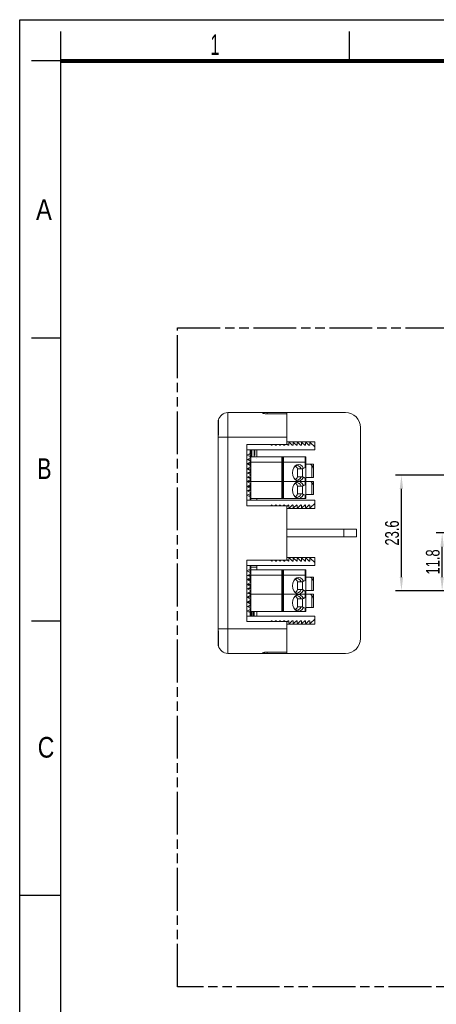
# Model space of a CAD drawing. Header units: millimetres. Extents: x 431 to 683, y -3 to 354.
# Tile 2 of 8: x 431 to 516, y 153 to 354. Entities that reach past the tile are written whole.
import ezdxf

# ---------------------------------------------------------------- set-up
doc = ezdxf.new("R2010")
doc.units = ezdxf.units.MM
doc.header["$LTSCALE"] = 19.36
doc.header["$PDMODE"] = 3
doc.header["$PDSIZE"] = 0.5
doc.linetypes.add('PHANTOM', pattern=[0.8, 0.45, -0.05, 0.1, -0.05, 0.1, -0.05])
doc.layers.get('0').update_dxf_attribs({"linetype": 'CONTINUOUS'})
doc.layers.get('DEFPOINTS').update_dxf_attribs({"linetype": 'CONTINUOUS'})
doc.layers.add('1', color=7, linetype='CONTINUOUS', lineweight=30)
doc.layers.add('DEFAULT_3', color=7, linetype='PHANTOM')
doc.layers.add('LDT21W-A_SOLDXF_CONTINUOUS_LINE', color=7, linetype='CONTINUOUS')
doc.styles.get("Standard").update_dxf_attribs({"font": 'txt', "width": 0.7})
doc.styles.add('TEXTSTYLE_2', font='txt', dxfattribs={"width": 0.75})
doc.dimstyles.get("Standard").update_dxf_attribs({"dimtxt": 3.5, "dimasz": 3.5, "dimexe": 1.5, "dimexo": 0, "dimtad": 1, "dimdec": 3, "dimdsep": 46, "dimtxsty": 'Standard', "dimblk": '_FILLED', "dimblk1": '_FILLED', "dimblk2": '_FILLED', "dimcen": 0.09, "dimclrt": 5, "dimadec": 3, "dimazin": 2, "dimtol": 1, "dimtp": 0.001, "dimtm": 0.001, "dimtfac": 1, "dimtdec": 3, "dimtofl": 0, "dimtmove": 0, "dimatfit": 3, "dimldrblk": '_FILLED', "dimfxl": 0, "dimtolj": 1, "dimarcsym": 0})

# ---------------------------------------------------------------- blocks, each defined once
blk = doc.blocks.new('_FILLED')
at = {"color": 0, "linetype": 'ByBlock'}
blk.add_solid([(0, 0), (-1, 0.125), (-1, -0.125)], dxfattribs=at)
blk = doc.blocks.new('*D26')
at = {"color": 0, "lineweight": -2}
for p, q in [((523.46, 249.33), (515.87, 249.33)), ((517.07, 240.35), (517.07, 246.53)), ((540.84, 237.55), (515.87, 237.55))]:
    blk.add_line(p, q, dxfattribs=at)
at = {"layer": 'DEFPOINTS', "color": 0}
for p in [(517.07, 249.33), (523.46, 249.33), (540.84, 237.55)]:
    blk.add_point(p, dxfattribs=at)
at = {"color": 0, "lineweight": -2, "xscale": 2.8, "yscale": 2.8, "zscale": 2.8}
for p, rotation in [((517.07, 249.33), 90), ((517.07, 237.55), 270)]:
    blk.add_blockref('_FILLED', p, dxfattribs=dict(at, rotation=rotation))
at = {"color": 0, "insert": (515.17, 243.44), "char_height": 2.8, "attachment_point": 5, "rotation": 90}
blk.add_mtext('\\A1;11.8', dxfattribs=at)
blk = doc.blocks.new('*D27')
at = {"color": 0, "lineweight": -2}
for p, q in [((540.84, 261.1), (507.57, 261.1)), ((508.77, 240.35), (508.77, 258.3)), ((540.84, 237.55), (507.57, 237.55))]:
    blk.add_line(p, q, dxfattribs=at)
at = {"layer": 'DEFPOINTS', "color": 0}
for p in [(508.77, 261.1), (540.84, 261.1), (540.84, 237.55)]:
    blk.add_point(p, dxfattribs=at)
at = {"color": 0, "lineweight": -2, "xscale": 2.8, "yscale": 2.8, "zscale": 2.8}
for p, rotation in [((508.77, 261.1), 90), ((508.77, 237.55), 270)]:
    blk.add_blockref('_FILLED', p, dxfattribs=dict(at, rotation=rotation))
at = {"color": 0, "insert": (506.87, 249.33), "char_height": 2.8, "attachment_point": 5, "rotation": 90}
blk.add_mtext('\\A1;23.6', dxfattribs=at)

msp = doc.modelspace()

# ---------------------------------------------------------------- linework, layer by layer
at = {"color": 2, "linetype": 'Continuous'}
for p, q in [((430.98, -2.59), (430.98, 353.81)), ((430.98, 353.81), (682.98, 353.81)), ((439.38, 345.41), (439.38, 351.41)), ((498.18, 345.41), (498.18, 351.41)), ((439.38, 345.41), (433.38, 345.41)), ((439.38, 289.01), (433.38, 289.01)), ((439.38, 231.41), (433.38, 231.41)), ((430.98, 175.61), (439.38, 175.61))]:
    msp.add_line(p, q, dxfattribs=at)
at = {"color": 7, "linetype": 'Continuous'}
msp.add_line((439.38, 5.81), (439.38, 345.41), dxfattribs=at)
at = {"color": 1, "lineweight": 5}
for p, q in [((484.38, 259.83), (478.1, 259.83)), ((484.38, 259.83), (478.1, 259.83)), ((484.38, 259.83), (484.38, 256.33)), ((484.38, 259.83), (484.73, 259.83)), ((484.58, 259.83), (484.58, 256.33)), ((484.73, 256.33), (484.73, 259.83)), ((489.14, 259.83), (484.73, 259.83)), ((487.58, 258.88), (488.58, 258.88)), ((487.62, 258.88), (487.58, 258.88)), ((487.58, 257.28), (487.58, 258.88)), ((488.33, 258.88), (487.62, 258.88)), ((488.58, 258.88), (489.28, 259.23)), ((488.58, 257.28), (488.58, 258.88)), ((488.8, 258.99), (489.14, 259.16)), ((489.14, 259.83), (489.14, 259.16)), ((489.14, 259.83), (489.28, 259.83)), ((489.28, 259.23), (489.28, 259.83)), ((490.28, 259.83), (489.28, 259.83)), ((489.28, 259.83), (489.28, 259.23)), ((489.28, 259.23), (489.28, 256.93)), ((490.08, 259.83), (489.88, 259.83)), ((490.08, 259.83), (490.28, 259.83)), ((490.28, 259.79), (490.28, 259.83)), ((490.28, 259.83), (490.28, 259.83)), ((490.88, 259.83), (490.28, 259.83)), ((490.28, 259.83), (490.88, 259.83)), ((490.48, 259.6), (490.28, 259.79)), ((490.48, 259.6), (490.48, 257.13)), ((490.88, 259.83), (490.88, 258.83)), ((490.88, 259.83), (490.88, 259.83)), ((490.88, 257.13), (490.88, 258.83)), ((490.88, 258.83), (490.88, 257.13)), ((488.58, 257.28), (487.58, 257.28)), ((487.58, 257.28), (487.58, 257.28)), ((487.58, 257.28), (487.62, 257.28)), ((487.62, 257.28), (488.33, 257.28)), ((489.28, 256.93), (488.58, 257.28)), ((488.58, 257.28), (488.58, 257.28)), ((489.14, 257.01), (488.8, 257.17)), ((489.14, 257.01), (489.14, 256.33)), ((490.48, 257.13), (489.28, 257.13)), ((489.28, 256.93), (489.28, 256.93)), ((489.28, 256.33), (489.28, 256.93)), ((489.28, 256.93), (489.28, 256.33)), ((490.88, 257.13), (490.48, 257.13)), ((484.38, 256.33), (478.1, 256.33)), ((484.73, 256.33), (484.38, 256.33)), ((489.14, 256.33), (484.73, 256.33)), ((489.28, 256.33), (489.14, 256.33))]:
    msp.add_line(p, q, dxfattribs=at)
at = {"color": 7, "linetype": 'Continuous', "const_width": 0.84}
msp.add_lwpolyline([(439.38, 345.41), (674.58, 345.41)], dxfattribs=at)
at = {"color": 1, "lineweight": 5}
for centre, major_axis, start_param, end_param in [((487.78, 258.08), (0, -1.7), 2.134332, 7.290446), ((486.72, 258.08), (0, 1.5), 5.274925, 5.917352), ((487.43, 258.08), (0, 1.5), 5.274925, 6.54624), ((486.72, 258.08), (0, 1.5), 3.507426, 4.149853), ((487.43, 258.08), (0, 1.5), 2.878539, 4.149853)]:
    msp.add_ellipse(centre, major_axis=major_axis, ratio=0.707107, start_param=start_param, end_param=end_param, dxfattribs=at)
for points, knots in [([(488.58, 258.88), (488.56, 258.88), (488.5, 258.88), (488.41, 258.88), (488.36, 258.88), (488.33, 258.88)], [0, 0, 0, 0, 0.333333, 0.666667, 1, 1, 1, 1]), ([(488.33, 257.28), (488.36, 257.28), (488.41, 257.28), (488.5, 257.28), (488.56, 257.28), (488.58, 257.28)], [0, 0, 0, 0, 0.333333, 0.666667, 1, 1, 1, 1]), ([(489.28, 256.93), (489.28, 256.93), (489.26, 256.95), (489.18, 256.98), (489.14, 257.01)], [0, 0, 0, 0, 0.499427, 1, 1, 1, 1])]:
    msp.add_open_spline(points, degree=3, knots=knots, dxfattribs=at)
for points in [[(488.8, 258.99), (488.73, 258.96), (488.66, 258.92), (488.58, 258.88)], [(489.28, 259.23), (489.28, 259.23), (489.26, 259.22), (489.18, 259.18), (489.14, 259.16)], [(490.48, 259.6), (490.55, 259.54), (490.66, 259.41), (490.77, 259.22), (490.86, 259.02), (490.88, 258.89), (490.88, 258.83)], [(488.58, 257.28), (488.66, 257.25), (488.73, 257.21), (488.8, 257.17)]]:
    msp.add_open_spline(points, degree=3, dxfattribs=at)
at = {"layer": '1', "color": 155, "linetype": 'Continuous', "lineweight": 18}
for p, q in [((484.38, 259.83), (484.73, 259.83)), ((489.14, 259.83), (484.73, 259.83)), ((489.14, 259.83), (489.28, 259.83)), ((489.28, 259.83), (489.28, 259.83)), ((489.28, 259.83), (489.28, 259.83)), ((489.28, 259.83), (489.88, 259.83)), ((489.88, 259.83), (489.88, 259.83)), ((471.4, 252.63), (471.4, 253.12))]:
    msp.add_line(p, q, dxfattribs=at)
at = {"layer": '1', "color": 155, "linetype": 'Continuous', "lineweight": 13}
msp.add_line((471.4, 252.63), (471.44, 252.63), dxfattribs=at)
at = {"layer": '1', "color": 155, "linetype": 'Continuous', "lineweight": 18}
msp.add_open_spline([(471.4, 253.12), (471.4, 253.11), (471.4, 253.09), (471.41, 253.06), (471.41, 253.01), (471.42, 252.96), (471.43, 252.9), (471.43, 252.84), (471.44, 252.77), (471.44, 252.7), (471.44, 252.65), (471.44, 252.63)], degree=3, knots=[0, 0, 0, 0, 0.124608, 0.24911, 0.356377, 0.463631, 0.570877, 0.678143, 0.785381, 0.892597, 1, 1, 1, 1], dxfattribs=at)
at = {"layer": 'DEFAULT_3', "color": 91, "linetype": 'PHANTOM'}
msp.add_lwpolyline([(463.15, 291.09), (654.27, 291.09), (654.27, 156.96), (463.15, 156.96)], close=True, dxfattribs=at)
at = {"layer": 'LDT21W-A_SOLDXF_CONTINUOUS_LINE', "color": 7, "linetype": 'Continuous', "lineweight": 5}
for p, q in [((480.4, 273.83), (473.4, 273.83)), ((473.4, 273.83), (473.4, 268.83)), ((473.4, 273.83), (480.4, 273.83)), ((480.4, 273.83), (480.4, 273.8)), ((480.4, 273.83), (481.4, 273.83)), ((481.4, 273.83), (481.4, 273.58)), ((485.4, 273.83), (481.4, 273.83)), ((481.4, 273.58), (485.4, 273.58)), ((485.4, 273.83), (497.4, 273.83)), ((485.4, 273.83), (485.4, 273.58)), ((485.4, 273.58), (485.4, 268.83)), ((471.47, 271.83), (471.4, 271.83)), ((471.4, 271.83), (471.4, 269.33)), ((471.47, 272.33), (471.47, 269.41)), ((500.4, 270.83), (500.4, 227.83)), ((471.46, 269.33), (471.4, 269.33)), ((471.4, 268.83), (471.4, 269.33)), ((471.4, 268.83), (471.4, 253.12)), ((473.4, 268.83), (471.4, 268.83)), ((471.4, 268.83), (485.4, 268.83)), ((473.4, 268.83), (473.4, 229.83)), ((485.4, 268.83), (485.4, 267.35)), ((485.4, 267.35), (477.25, 267.35)), ((477.25, 267.35), (477.25, 254.85)), ((482.13, 267.35), (482.28, 267.2)), ((482.45, 267.35), (482.45, 267.27)), ((482.98, 267.35), (483.13, 267.2)), ((483.3, 267.35), (483.3, 267.27)), ((483.83, 267.35), (483.98, 267.2)), ((484.15, 267.35), (484.15, 267.27)), ((484.68, 267.35), (484.83, 267.2)), ((485, 267.35), (485, 267.27)), ((485.4, 267.88), (491.1, 267.88)), ((485.4, 267.48), (485.68, 267.2)), ((485.85, 267.63), (485.85, 267.27)), ((486.02, 267.71), (486.53, 267.2)), ((486.7, 267.63), (486.7, 267.27)), ((486.87, 267.71), (487.38, 267.2)), ((487.55, 267.63), (487.55, 267.27)), ((487.72, 267.71), (488.23, 267.2)), ((488.4, 267.63), (488.4, 267.27)), ((488.57, 267.71), (489.08, 267.2)), ((489.25, 267.63), (489.25, 267.27)), ((489.42, 267.71), (489.93, 267.2)), ((490.1, 267.63), (490.1, 267.27)), ((490.27, 267.71), (491.1, 266.88)), ((491.1, 267.88), (491.1, 266.88)), ((491.1, 266.88), (491.1, 266.23)), ((477.25, 266.23), (491.1, 266.23)), ((477.25, 265.2), (477.95, 265.53)), ((477.25, 265.2), (477.95, 264.87)), ((477.68, 265.4), (477.95, 265.27)), ((477.9, 264.9), (477.95, 264.93)), ((477.95, 266.23), (477.95, 265.53)), ((477.95, 265.27), (477.95, 264.93)), ((477.95, 264.87), (477.95, 264.53)), ((478.1, 266.23), (478.1, 263.93)), ((484.38, 264.83), (478.1, 264.83)), ((478.1, 264.83), (481.88, 264.83)), ((478.78, 264.83), (478.78, 266.23)), ((478.92, 266.23), (478.92, 265.07)), ((479.28, 264.83), (479.28, 266.23)), ((479.28, 264.83), (479.28, 266.23)), ((482.03, 264.83), (481.88, 264.83)), ((482.03, 264.83), (483.33, 264.83)), ((483.48, 264.83), (483.33, 264.83)), ((483.48, 264.83), (486.98, 264.83)), ((484.38, 264.83), (484.73, 264.83)), ((484.38, 264.83), (484.38, 263.75)), ((484.58, 264.83), (484.58, 263.75)), ((484.73, 263.75), (484.73, 264.83)), ((484.73, 264.83), (489.14, 264.83)), ((488.95, 264.83), (486.98, 264.83)), ((489.28, 264.83), (488.95, 264.83)), ((489.14, 264.83), (489.28, 264.83)), ((489.14, 264.83), (489.14, 263.75)), ((489.28, 264.83), (489.28, 264.83)), ((489.28, 263.75), (489.28, 264.83)), ((489.28, 264.83), (489.28, 263.75)), ((477.25, 264.32), (477.95, 264)), ((477.25, 263.4), (477.95, 263.73)), ((477.25, 263.4), (477.95, 263.4)), ((477.25, 263.4), (477.95, 263.07)), ((477.25, 262.4), (477.95, 262.73)), ((477.38, 264.26), (477.95, 264.53)), ((477.52, 264.2), (477.95, 264.2)), ((477.68, 263.4), (477.95, 263.27)), ((477.88, 263.31), (478.1, 263.31)), ((477.95, 264.2), (477.95, 264)), ((477.95, 264), (477.95, 263.73)), ((477.95, 263.93), (478.1, 263.93)), ((477.95, 263.73), (477.95, 263.4)), ((477.95, 263.27), (477.95, 263.07)), ((477.95, 263.07), (477.95, 262.73)), ((477.95, 262.9), (478.1, 262.9)), ((478.1, 263.93), (478.1, 262.9)), ((484.38, 263.75), (478.1, 263.75)), ((478.1, 263.75), (484.38, 263.75)), ((478.1, 259.3), (478.1, 262.9)), ((479.18, 264.53), (479.18, 264.53)), ((484.38, 263.75), (484.73, 263.75)), ((484.38, 263.75), (484.38, 259.83)), ((484.73, 263.75), (484.38, 263.75)), ((484.58, 259.83), (484.58, 263.75)), ((484.73, 263.75), (489.14, 263.75)), ((489.14, 263.75), (484.73, 263.75)), ((484.73, 259.83), (484.73, 263.75)), ((488.58, 262.38), (489.28, 262.73)), ((488.8, 262.49), (489.14, 262.66)), ((489.14, 263.75), (489.14, 262.66)), ((489.28, 263.75), (489.14, 263.75)), ((489.14, 263.75), (489.28, 263.75)), ((489.28, 262.73), (489.28, 263.75)), ((489.28, 263.75), (489.28, 262.73)), ((489.28, 263.75), (489.28, 263.75)), ((490.28, 263.33), (489.28, 263.33)), ((489.28, 263.33), (489.88, 263.33)), ((489.28, 262.73), (489.28, 260.43)), ((490.08, 263.33), (489.88, 263.33)), ((489.88, 263.33), (489.88, 263.33)), ((490.08, 263.33), (490.28, 263.33)), ((490.28, 263.33), (490.28, 263.33)), ((490.88, 263.33), (490.28, 263.33)), ((490.28, 263.33), (490.88, 263.33)), ((490.28, 263.29), (490.28, 263.33)), ((490.48, 263.1), (490.28, 263.29)), ((490.48, 263.1), (490.48, 260.63)), ((490.88, 263.33), (490.88, 263.33)), ((490.88, 263.33), (490.88, 262.33)), ((477.25, 262.4), (477.95, 262.07)), ((477.25, 262.4), (477.95, 262.4)), ((477.25, 261.48), (477.95, 261.8)), ((477.25, 260.72), (477.95, 260.4)), ((477.38, 261.54), (477.95, 261.27)), ((477.38, 260.66), (477.95, 260.93)), ((477.52, 261.6), (477.95, 261.6)), ((477.52, 260.6), (477.95, 260.6)), ((477.95, 262.4), (477.95, 262.07)), ((477.95, 262.07), (477.95, 261.8)), ((477.95, 261.8), (477.95, 261.6)), ((477.95, 261.27), (477.95, 260.93)), ((477.95, 260.6), (477.95, 260.4)), ((487.58, 260.78), (487.58, 262.38)), ((487.58, 262.38), (488.58, 262.38)), ((487.62, 262.38), (487.58, 262.38)), ((487.58, 260.78), (487.62, 260.78)), ((488.58, 260.78), (487.58, 260.78)), ((487.58, 260.78), (487.58, 260.78)), ((488.33, 262.38), (487.62, 262.38)), ((487.62, 260.78), (488.33, 260.78)), ((488.58, 260.78), (488.58, 262.38)), ((489.28, 260.43), (488.58, 260.78)), ((488.58, 260.78), (488.58, 260.78)), ((489.14, 260.51), (488.8, 260.67)), ((490.48, 260.63), (489.28, 260.63)), ((490.88, 260.63), (490.48, 260.63)), ((490.88, 260.63), (490.88, 262.33)), ((490.88, 262.33), (490.88, 260.63)), ((477.25, 259.8), (477.95, 260.13)), ((477.25, 259.8), (477.95, 259.8)), ((477.25, 259.8), (477.95, 259.47)), ((477.25, 258.8), (477.95, 259.13)), ((477.25, 258.8), (477.95, 258.47)), ((477.25, 258.8), (477.95, 258.8)), ((477.68, 258.8), (477.95, 258.93)), ((478.1, 258.89), (477.88, 258.89)), ((477.95, 260.4), (477.95, 260.13)), ((477.95, 260.13), (477.95, 259.8)), ((477.95, 259.47), (477.95, 259.13)), ((478.1, 259.3), (477.95, 259.3)), ((477.95, 259.13), (477.95, 258.93)), ((477.95, 258.8), (477.95, 258.47)), ((478.1, 259.3), (478.1, 258.27)), ((489.14, 260.51), (489.14, 259.83)), ((489.28, 259.83), (489.28, 260.43)), ((489.28, 260.43), (489.28, 260.43)), ((489.28, 260.43), (489.28, 259.83)), ((477.25, 257.88), (477.95, 258.2)), ((477.25, 257), (477.95, 257.33)), ((477.25, 257), (477.95, 256.67)), ((477.38, 257.94), (477.95, 257.67)), ((477.52, 258), (477.95, 258)), ((477.68, 256.8), (477.95, 256.93)), ((477.9, 257.3), (477.95, 257.27)), ((477.95, 258.47), (477.95, 258.2)), ((478.1, 258.27), (477.95, 258.27)), ((477.95, 258.2), (477.95, 258)), ((477.95, 257.67), (477.95, 257.33)), ((477.95, 257.27), (477.95, 256.93)), ((477.95, 256.67), (477.95, 255.98)), ((478.1, 258.27), (478.1, 255.98)), ((477.25, 255.98), (491.1, 255.98)), ((485.4, 254.85), (477.25, 254.85)), ((479.28, 255.98), (479.28, 256.33)), ((482.13, 254.85), (482.28, 255.01)), ((482.45, 254.85), (482.45, 254.93)), ((482.98, 254.85), (483.13, 255.01)), ((483.3, 254.85), (483.3, 254.93)), ((483.83, 254.85), (483.98, 255.01)), ((484.15, 254.85), (484.15, 254.93)), ((484.68, 254.85), (484.83, 255.01)), ((485, 254.85), (485, 254.93)), ((485.4, 254.73), (485.68, 255.01)), ((485.4, 254.85), (485.4, 243.8)), ((485.85, 254.57), (485.85, 254.93)), ((486.02, 254.5), (486.53, 255.01)), ((486.7, 254.57), (486.7, 254.93)), ((486.87, 254.5), (487.38, 255.01)), ((487.55, 254.57), (487.55, 254.93)), ((487.72, 254.5), (488.23, 255.01)), ((488.4, 254.57), (488.4, 254.93)), ((488.57, 254.5), (489.08, 255.01)), ((489.25, 254.57), (489.25, 254.93)), ((489.42, 254.5), (489.93, 255.01)), ((490.1, 254.57), (490.1, 254.93)), ((491.1, 255.33), (490.27, 254.5)), ((491.1, 255.98), (491.1, 255.33)), ((491.1, 255.33), (491.1, 254.33)), ((471.4, 252.63), (471.4, 246.03)), ((471.44, 252.63), (471.44, 246.03)), ((491.1, 254.33), (485.4, 254.33)), ((485.4, 250.08), (497.06, 250.08)), ((485.4, 248.58), (497.06, 248.58)), ((497.06, 250.08), (497.06, 248.58)), ((499.6, 250.08), (497.06, 250.08)), ((499.6, 248.58), (497.06, 248.58)), ((499.6, 250.08), (499.6, 248.58)), ((471.4, 246.03), (471.44, 246.03)), ((471.4, 245.54), (471.4, 246.03)), ((471.4, 245.54), (471.4, 229.83)), ((477.25, 243.8), (477.25, 231.3)), ((485.4, 243.8), (477.25, 243.8)), ((477.25, 242.68), (491.1, 242.68)), ((477.95, 241.98), (477.95, 242.68)), ((478.1, 242.68), (478.1, 240.21)), ((479.28, 241.85), (479.28, 242.68)), ((482.13, 243.8), (482.28, 243.65)), ((482.45, 243.8), (482.45, 243.72)), ((482.98, 243.8), (483.13, 243.65)), ((483.3, 243.8), (483.3, 243.72)), ((483.83, 243.8), (483.98, 243.65)), ((484.15, 243.8), (484.15, 243.72)), ((484.68, 243.8), (484.83, 243.65)), ((485, 243.8), (485, 243.72)), ((485.4, 244.33), (491.1, 244.33)), ((485.4, 243.93), (485.68, 243.65)), ((485.85, 244.08), (485.85, 243.72)), ((486.02, 244.16), (486.53, 243.65)), ((486.7, 244.08), (486.7, 243.72)), ((486.87, 244.16), (487.38, 243.65)), ((487.55, 244.08), (487.55, 243.72)), ((487.72, 244.16), (488.23, 243.65)), ((488.4, 244.08), (488.4, 243.72)), ((488.57, 244.16), (489.08, 243.65)), ((489.25, 244.08), (489.25, 243.72)), ((489.42, 244.16), (489.93, 243.65)), ((490.1, 244.08), (490.1, 243.72)), ((490.27, 244.16), (491.1, 243.33)), ((491.1, 244.33), (491.1, 243.33)), ((491.1, 243.33), (491.1, 242.68)), ((477.25, 241.65), (477.95, 241.98)), ((477.25, 241.65), (477.95, 241.32)), ((477.25, 240.77), (477.95, 240.45)), ((477.38, 240.71), (477.95, 240.98)), ((477.52, 240.65), (477.95, 240.65)), ((477.68, 241.85), (477.95, 241.72)), ((477.9, 241.35), (477.95, 241.38)), ((477.95, 241.38), (477.95, 241.72)), ((477.95, 240.98), (477.95, 241.32)), ((477.95, 240.45), (477.95, 240.65)), ((478.1, 242.37), (479.28, 242.37)), ((478.1, 241.85), (481.88, 241.85)), ((484.38, 241.85), (478.1, 241.85)), ((478.1, 240.76), (484.38, 240.76)), ((484.38, 240.76), (478.1, 240.76)), ((482.03, 241.85), (481.88, 241.85)), ((482.03, 241.85), (483.33, 241.85)), ((483.48, 241.85), (483.33, 241.85)), ((483.48, 241.85), (486.98, 241.85)), ((484.38, 241.85), (484.38, 240.76)), ((484.38, 241.85), (484.73, 241.85)), ((484.38, 240.76), (484.38, 236.85)), ((484.73, 240.76), (484.38, 240.76)), ((484.38, 240.76), (484.73, 240.76)), ((484.58, 241.85), (484.58, 240.76)), ((484.58, 236.85), (484.58, 240.76)), ((484.73, 241.85), (489.14, 241.85)), ((484.73, 240.76), (484.73, 241.85)), ((484.73, 236.85), (484.73, 240.76)), ((489.14, 240.76), (484.73, 240.76)), ((484.73, 240.76), (489.14, 240.76)), ((488.95, 241.85), (486.98, 241.85)), ((489.28, 241.85), (488.95, 241.85)), ((489.14, 241.85), (489.14, 240.76)), ((489.14, 241.85), (489.28, 241.85)), ((489.14, 240.76), (489.14, 239.67)), ((489.14, 240.76), (489.28, 240.76)), ((489.28, 240.76), (489.14, 240.76)), ((489.28, 241.85), (489.28, 240.76)), ((489.28, 241.85), (489.28, 241.85)), ((489.28, 240.76), (489.28, 241.85)), ((489.28, 239.75), (489.28, 240.76)), ((489.28, 240.76), (489.28, 240.76)), ((489.28, 240.76), (489.28, 239.75)), ((477.25, 239.85), (477.95, 240.18)), ((477.25, 239.85), (477.95, 239.85)), ((477.25, 239.85), (477.95, 239.52)), ((477.25, 238.85), (477.95, 239.18)), ((477.25, 238.85), (477.95, 238.85)), ((477.25, 238.85), (477.95, 238.52)), ((477.68, 239.85), (477.95, 239.72)), ((477.88, 239.76), (478.1, 239.76)), ((477.95, 240.18), (477.95, 240.45)), ((477.95, 240.21), (478.1, 240.21)), ((477.95, 239.85), (477.95, 240.18)), ((477.95, 239.52), (477.95, 239.72)), ((477.95, 239.18), (477.95, 239.52)), ((477.95, 239.45), (478.1, 239.45)), ((477.95, 238.52), (477.95, 238.85)), ((477.95, 238.25), (477.95, 238.52)), ((478.1, 240.21), (478.1, 239.45)), ((478.1, 239.45), (478.1, 235.65)), ((487.58, 237.8), (487.58, 239.4)), ((487.62, 239.4), (487.58, 239.4)), ((487.58, 239.4), (488.58, 239.4)), ((488.33, 239.4), (487.62, 239.4)), ((488.58, 239.4), (489.28, 239.75)), ((488.58, 237.8), (488.58, 239.4)), ((488.8, 239.5), (489.14, 239.67)), ((490.28, 240.35), (489.28, 240.35)), ((489.28, 240.35), (489.88, 240.35)), ((489.28, 239.75), (489.28, 237.45)), ((489.88, 240.35), (489.88, 240.35)), ((490.08, 240.35), (489.88, 240.35)), ((490.08, 240.35), (490.28, 240.35)), ((490.28, 240.3), (490.28, 240.35)), ((490.28, 240.35), (490.88, 240.35)), ((490.88, 240.35), (490.28, 240.35)), ((490.28, 240.35), (490.28, 240.35)), ((490.48, 240.12), (490.28, 240.3)), ((490.48, 240.12), (490.48, 237.65)), ((490.88, 240.35), (490.88, 239.34)), ((490.88, 240.35), (490.88, 240.35)), ((490.88, 237.65), (490.88, 239.34)), ((490.88, 239.34), (490.88, 237.65)), ((477.25, 237.93), (477.95, 238.25)), ((477.25, 237.17), (477.95, 236.85)), ((477.25, 236.25), (477.95, 236.58)), ((477.38, 237.99), (477.95, 237.72)), ((477.38, 237.11), (477.95, 237.38)), ((477.52, 238.05), (477.95, 238.05)), ((477.52, 237.05), (477.95, 237.05)), ((477.95, 238.05), (477.95, 238.25)), ((477.95, 237.38), (477.95, 237.72)), ((477.95, 236.85), (477.95, 237.05)), ((477.95, 236.58), (477.95, 236.85)), ((477.95, 236.25), (477.95, 236.58)), ((484.38, 236.85), (478.1, 236.85)), ((484.38, 236.85), (478.1, 236.85)), ((484.38, 236.85), (484.73, 236.85)), ((484.38, 236.85), (484.38, 233.35)), ((484.38, 236.85), (484.73, 236.85)), ((484.58, 236.85), (484.58, 233.35)), ((489.14, 236.85), (484.73, 236.85)), ((484.73, 233.35), (484.73, 236.85)), ((489.14, 236.85), (484.73, 236.85)), ((487.58, 237.8), (487.58, 237.8)), ((488.58, 237.8), (487.58, 237.8)), ((487.58, 237.8), (487.62, 237.8)), ((487.62, 237.8), (488.33, 237.8)), ((489.28, 237.45), (488.58, 237.8)), ((488.58, 237.8), (488.58, 237.8)), ((489.14, 237.52), (488.8, 237.69)), ((489.14, 237.52), (489.14, 236.85)), ((489.14, 236.85), (489.28, 236.85)), ((489.14, 236.85), (489.28, 236.85)), ((489.14, 236.85), (489.14, 236.17)), ((490.48, 237.65), (489.28, 237.65)), ((489.28, 237.45), (489.28, 237.45)), ((489.28, 236.85), (489.28, 237.45)), ((489.28, 237.45), (489.28, 236.85)), ((489.28, 236.25), (489.28, 236.85)), ((489.28, 236.85), (489.28, 236.25)), ((489.28, 236.85), (489.88, 236.85)), ((490.28, 236.85), (489.28, 236.85)), ((489.28, 236.85), (489.28, 236.85)), ((489.28, 236.85), (489.28, 236.85)), ((489.88, 236.85), (489.88, 236.85)), ((490.08, 236.85), (489.88, 236.85)), ((490.08, 236.85), (490.28, 236.85)), ((490.28, 236.8), (490.28, 236.85)), ((490.28, 236.85), (490.28, 236.85)), ((490.28, 236.85), (490.88, 236.85)), ((490.88, 236.85), (490.28, 236.85)), ((490.48, 236.62), (490.28, 236.8)), ((490.88, 237.65), (490.48, 237.65)), ((490.48, 236.62), (490.48, 234.15)), ((490.88, 236.85), (490.88, 235.84)), ((490.88, 236.85), (490.88, 236.85)), ((477.25, 236.25), (477.95, 235.92)), ((477.25, 236.25), (477.95, 236.25)), ((477.25, 235.25), (477.95, 235.58)), ((477.25, 235.25), (477.95, 234.92)), ((477.25, 235.25), (477.95, 235.25)), ((477.25, 234.33), (477.95, 234.65)), ((477.68, 235.25), (477.95, 235.38)), ((478.1, 235.34), (477.88, 235.34)), ((477.95, 235.58), (477.95, 235.92)), ((478.1, 235.65), (477.95, 235.65)), ((477.95, 235.38), (477.95, 235.58)), ((477.95, 234.92), (477.95, 235.25)), ((477.95, 234.65), (477.95, 234.92)), ((478.1, 234.89), (477.95, 234.89)), ((477.95, 234.45), (477.95, 234.65)), ((478.1, 235.65), (478.1, 234.89)), ((478.1, 234.89), (478.1, 232.43)), ((487.58, 234.3), (487.58, 235.9)), ((487.58, 235.9), (488.58, 235.9)), ((487.62, 235.9), (487.58, 235.9)), ((488.33, 235.9), (487.62, 235.9)), ((488.58, 235.9), (489.28, 236.25)), ((488.58, 234.3), (488.58, 235.9)), ((488.8, 236), (489.14, 236.17)), ((489.28, 236.25), (489.28, 233.95)), ((490.88, 234.15), (490.88, 235.84)), ((490.88, 235.84), (490.88, 234.15)), ((477.25, 233.45), (477.95, 233.78)), ((477.25, 233.45), (477.95, 233.12)), ((477.38, 234.39), (477.95, 234.12)), ((477.52, 234.45), (477.95, 234.45)), ((477.68, 233.25), (477.95, 233.38)), ((477.9, 233.75), (477.95, 233.72)), ((477.95, 233.78), (477.95, 234.12)), ((477.95, 233.38), (477.95, 233.72)), ((477.95, 232.43), (477.95, 233.12)), ((484.38, 233.35), (478.1, 233.35)), ((478.26, 232.79), (478.1, 232.79)), ((478.1, 232.77), (478.28, 232.77)), ((478.1, 232.77), (478.13, 232.77)), ((478.13, 232.77), (478.28, 232.77)), ((478.13, 232.77), (478.28, 232.77)), ((478.26, 233.35), (478.26, 232.79)), ((478.28, 232.43), (478.28, 233.35)), ((478.58, 232.43), (478.58, 233.35)), ((478.58, 233.35), (478.58, 232.43)), ((478.73, 233.35), (478.73, 232.43)), ((478.73, 232.43), (478.73, 233.35)), ((479.28, 232.43), (479.28, 233.35)), ((484.73, 233.35), (484.38, 233.35)), ((489.14, 233.35), (484.73, 233.35)), ((488.58, 234.3), (487.58, 234.3)), ((487.58, 234.3), (487.58, 234.3)), ((487.58, 234.3), (487.62, 234.3)), ((487.62, 234.3), (488.33, 234.3)), ((489.28, 233.95), (488.58, 234.3)), ((488.58, 234.3), (488.58, 234.3)), ((489.14, 234.02), (488.8, 234.19)), ((489.14, 234.02), (489.14, 233.35)), ((489.28, 233.35), (489.14, 233.35)), ((490.48, 234.15), (489.28, 234.15)), ((489.28, 233.95), (489.28, 233.95)), ((489.28, 233.35), (489.28, 233.95)), ((489.28, 233.95), (489.28, 233.35)), ((490.88, 234.15), (490.48, 234.15)), ((477.25, 232.43), (491.1, 232.43)), ((485.4, 231.3), (477.25, 231.3)), ((482.13, 231.3), (482.28, 231.46)), ((482.45, 231.3), (482.45, 231.38)), ((482.98, 231.3), (483.13, 231.46)), ((483.3, 231.3), (483.3, 231.38)), ((483.83, 231.3), (483.98, 231.46)), ((484.15, 231.3), (484.15, 231.38)), ((484.68, 231.3), (484.83, 231.46)), ((485, 231.3), (485, 231.38)), ((485.4, 231.18), (485.68, 231.46)), ((485.4, 231.3), (485.4, 229.83)), ((491.1, 230.78), (485.4, 230.78)), ((485.85, 231.02), (485.85, 231.38)), ((486.02, 230.95), (486.53, 231.46)), ((486.7, 231.02), (486.7, 231.38)), ((486.87, 230.95), (487.38, 231.46)), ((487.55, 231.02), (487.55, 231.38)), ((487.72, 230.95), (488.23, 231.46)), ((488.4, 231.02), (488.4, 231.38)), ((488.57, 230.95), (489.08, 231.46)), ((489.25, 231.02), (489.25, 231.38)), ((489.42, 230.95), (489.93, 231.46)), ((490.1, 231.02), (490.1, 231.38)), ((491.1, 231.78), (490.27, 230.95)), ((491.1, 232.43), (491.1, 231.78)), ((491.1, 231.78), (491.1, 230.78)), ((471.4, 229.83), (473.4, 229.83)), ((471.4, 229.33), (471.4, 229.83)), ((471.4, 226.83), (471.4, 229.33)), ((471.4, 229.33), (471.46, 229.33)), ((471.47, 226.33), (471.47, 229.24)), ((485.4, 229.83), (473.4, 229.83)), ((473.4, 229.83), (473.4, 224.83)), ((485.4, 225.07), (485.4, 229.83)), ((471.4, 226.83), (471.47, 226.83)), ((480.4, 224.83), (473.4, 224.83)), ((480.4, 224.83), (480.4, 224.86)), ((481.4, 224.83), (480.4, 224.83)), ((485.4, 225.07), (481.4, 225.07)), ((481.4, 224.83), (481.4, 225.07)), ((485.4, 224.83), (481.4, 224.83)), ((485.4, 224.83), (485.4, 225.07)), ((485.4, 224.83), (497.4, 224.83))]:
    msp.add_line(p, q, dxfattribs=at)
for centre, radius, start, end in [((473.4, 271.83), 2, 90, 165.5225), ((497.4, 270.83), 3, 0, 90), ((482.35, 267.27), 0.1, 225, 0), ((483.2, 267.27), 0.1, 225, 0), ((484.05, 267.27), 0.1, 225, 0), ((484.9, 267.27), 0.1, 225, 0), ((485.75, 267.27), 0.1, 225, 0), ((485.95, 267.63), 0.1, 45, 180), ((486.6, 267.27), 0.1, 225, 0), ((486.8, 267.63), 0.1, 45, 180), ((487.45, 267.27), 0.1, 225, 0), ((487.65, 267.63), 0.1, 45, 180), ((488.3, 267.27), 0.1, 225, 0), ((488.5, 267.63), 0.1, 45, 180), ((489.15, 267.27), 0.1, 225, 0), ((489.35, 267.63), 0.1, 45, 180), ((490, 267.27), 0.1, 225, 0), ((490.2, 267.63), 0.1, 45, 180), ((482.35, 254.93), 0.1, 0, 135), ((483.2, 254.93), 0.1, 0, 135), ((484.05, 254.93), 0.1, 0, 135), ((484.9, 254.93), 0.1, 0, 135), ((485.75, 254.93), 0.1, 0, 135), ((485.95, 254.57), 0.1, 180, 315), ((486.6, 254.93), 0.1, 0, 135), ((486.8, 254.57), 0.1, 180, 315), ((487.45, 254.93), 0.1, 0, 135), ((487.65, 254.57), 0.1, 180, 315), ((488.3, 254.93), 0.1, 0, 135), ((488.5, 254.57), 0.1, 180, 315), ((489.15, 254.93), 0.1, 0, 135), ((489.35, 254.57), 0.1, 180, 315), ((490, 254.93), 0.1, 0, 135), ((490.2, 254.57), 0.1, 180, 315), ((482.35, 243.72), 0.1, 225, 0), ((483.2, 243.72), 0.1, 225, 0), ((484.05, 243.72), 0.1, 225, 0), ((484.9, 243.72), 0.1, 225, 0), ((485.75, 243.72), 0.1, 225, 0), ((485.95, 244.08), 0.1, 45, 180), ((486.6, 243.72), 0.1, 225, 0), ((486.8, 244.08), 0.1, 45, 180), ((487.45, 243.72), 0.1, 225, 0), ((487.65, 244.08), 0.1, 45, 180), ((488.3, 243.72), 0.1, 225, 0), ((488.5, 244.08), 0.1, 45, 180), ((489.15, 243.72), 0.1, 225, 0), ((489.35, 244.08), 0.1, 45, 180), ((490, 243.72), 0.1, 225, 0), ((490.2, 244.08), 0.1, 45, 180), ((482.35, 231.38), 0.1, 0, 135), ((483.2, 231.38), 0.1, 0, 135), ((484.05, 231.38), 0.1, 0, 135), ((484.9, 231.38), 0.1, 0, 135), ((485.75, 231.38), 0.1, 0, 135), ((485.95, 231.02), 0.1, 180, 315), ((486.6, 231.38), 0.1, 0, 135), ((486.8, 231.02), 0.1, 180, 315), ((487.45, 231.38), 0.1, 0, 135), ((487.65, 231.02), 0.1, 180, 315), ((488.3, 231.38), 0.1, 0, 135), ((488.5, 231.02), 0.1, 180, 315), ((489.15, 231.38), 0.1, 0, 135), ((489.35, 231.02), 0.1, 180, 315), ((490, 231.38), 0.1, 0, 135), ((490.2, 231.02), 0.1, 180, 315), ((497.4, 227.83), 3, 270, 0), ((473.4, 226.83), 2, 194.4775, 270)]:
    msp.add_arc(centre, radius, start, end, dxfattribs=at)
for centre, major_axis, start_param, end_param in [((487.78, 261.58), (0, -1.7), 2.134332, 7.290446), ((486.72, 261.58), (0, 1.5), 5.274925, 5.917352), ((487.43, 261.58), (0, 1.5), 5.274925, 6.54624), ((486.72, 261.58), (0, 1.5), 3.507426, 4.149853), ((487.43, 261.58), (0, 1.5), 2.878539, 4.149853), ((487.78, 238.6), (0, -1.7), 2.134332, 7.290446), ((486.72, 238.6), (0, 1.5), 5.274925, 5.917352), ((487.43, 238.6), (0, 1.5), 5.274925, 6.546239), ((487.78, 235.1), (0, -1.7), 2.134332, 7.290446), ((486.72, 238.6), (0, 1.5), 3.507426, 4.149853), ((486.72, 235.1), (0, 1.5), 5.274925, 5.917352), ((487.43, 238.6), (0, 1.5), 2.878539, 4.149853), ((487.43, 235.1), (0, 1.5), 5.274925, 6.546239), ((486.72, 235.1), (0, 1.5), 3.507426, 4.149853), ((487.43, 235.1), (0, 1.5), 2.878539, 4.149853)]:
    msp.add_ellipse(centre, major_axis=major_axis, ratio=0.707107, start_param=start_param, end_param=end_param, dxfattribs=at)
for points, knots in [([(481.4, 273.58), (481.33, 273.58), (481.19, 273.58), (480.99, 273.61), (480.83, 273.63), (480.71, 273.66), (480.62, 273.69), (480.54, 273.71), (480.48, 273.74), (480.44, 273.76), (480.41, 273.78), (480.4, 273.79), (480.4, 273.8)], [0, 0, 0, 0, 0.132111, 0.264054, 0.396099, 0.482361, 0.568627, 0.654897, 0.741165, 0.827413, 0.913651, 1, 1, 1, 1]), ([(471.4, 271.83), (471.4, 271.86), (471.4, 271.92), (471.41, 272.01), (471.42, 272.09), (471.43, 272.16), (471.44, 272.22), (471.45, 272.27), (471.46, 272.3), (471.47, 272.32), (471.47, 272.32), (471.47, 272.33)], [0, 0, 0, 0, 0.124158, 0.248088, 0.35548, 0.462875, 0.570271, 0.677692, 0.785043, 0.892346, 1, 1, 1, 1]), ([(471.47, 269.41), (471.46, 269.35), (471.46, 269.24), (471.44, 269.08), (471.42, 268.95), (471.41, 268.86), (471.4, 268.84), (471.4, 268.83)], [0, 0, 0, 0, 0.201364, 0.402779, 0.601851, 0.800908, 1, 1, 1, 1]), ([(478.26, 266.23), (478.26, 265.96), (478.26, 265.69), (478.26, 265.22), (478.26, 265.03), (478.26, 264.83)], [0, 0, 0, 0, 0.595692, 0.595692, 1, 1, 1, 1]), ([(488.58, 262.38), (488.56, 262.38), (488.5, 262.38), (488.41, 262.38), (488.36, 262.38), (488.33, 262.38)], [0, 0, 0, 0, 0.333333, 0.666667, 1, 1, 1, 1]), ([(488.33, 260.78), (488.36, 260.78), (488.41, 260.78), (488.5, 260.78), (488.56, 260.78), (488.58, 260.78)], [0, 0, 0, 0, 0.333333, 0.666667, 1, 1, 1, 1]), ([(489.28, 260.43), (489.28, 260.43), (489.26, 260.45), (489.18, 260.48), (489.14, 260.51)], [0, 0, 0, 0, 0.499427, 1, 1, 1, 1]), ([(471.44, 246.03), (471.44, 246), (471.44, 245.94), (471.44, 245.86), (471.43, 245.79), (471.43, 245.73), (471.42, 245.67), (471.41, 245.62), (471.41, 245.58), (471.4, 245.55), (471.4, 245.54), (471.4, 245.54)], [0, 0, 0, 0, 0.124603, 0.249027, 0.356297, 0.463577, 0.570834, 0.678107, 0.785379, 0.892634, 1, 1, 1, 1]), ([(488.58, 239.4), (488.56, 239.4), (488.5, 239.4), (488.41, 239.4), (488.36, 239.4), (488.33, 239.4)], [0, 0, 0, 0, 0.333333, 0.666667, 1, 1, 1, 1]), ([(488.33, 237.8), (488.36, 237.8), (488.41, 237.8), (488.5, 237.8), (488.56, 237.8), (488.58, 237.8)], [0, 0, 0, 0, 0.333333, 0.666667, 1, 1, 1, 1]), ([(489.28, 237.45), (489.28, 237.45), (489.26, 237.46), (489.18, 237.5), (489.14, 237.52)], [0, 0, 0, 0, 0.499427, 1, 1, 1, 1]), ([(488.58, 235.9), (488.56, 235.9), (488.5, 235.9), (488.41, 235.9), (488.36, 235.9), (488.33, 235.9)], [0, 0, 0, 0, 0.333333, 0.666667, 1, 1, 1, 1]), ([(478.26, 232.79), (478.27, 232.79), (478.27, 232.78), (478.28, 232.78), (478.28, 232.78)], [0, 0, 0, 0, 0.681348, 1, 1, 1, 1]), ([(488.33, 234.3), (488.36, 234.3), (488.41, 234.3), (488.5, 234.3), (488.56, 234.3), (488.58, 234.3)], [0, 0, 0, 0, 0.333333, 0.666667, 1, 1, 1, 1]), ([(489.28, 233.95), (489.28, 233.95), (489.26, 233.96), (489.18, 234), (489.14, 234.02)], [0, 0, 0, 0, 0.499427, 1, 1, 1, 1]), ([(471.4, 229.83), (471.4, 229.82), (471.41, 229.8), (471.42, 229.7), (471.44, 229.57), (471.46, 229.41), (471.46, 229.3), (471.47, 229.24)], [0, 0, 0, 0, 0.199165, 0.398295, 0.598848, 0.79945, 1, 1, 1, 1]), ([(471.47, 226.33), (471.47, 226.33), (471.46, 226.33), (471.46, 226.36), (471.45, 226.4), (471.44, 226.45), (471.43, 226.51), (471.42, 226.58), (471.41, 226.66), (471.4, 226.74), (471.4, 226.8), (471.4, 226.83)], [0, 0, 0, 0, 0.124397, 0.248438, 0.355773, 0.463147, 0.570488, 0.677841, 0.785171, 0.892471, 1, 1, 1, 1]), ([(480.4, 224.86), (480.41, 224.87), (480.42, 224.88), (480.48, 224.92), (480.58, 224.95), (480.68, 224.98), (480.78, 225.01), (480.89, 225.03), (481.01, 225.05), (481.13, 225.06), (481.27, 225.07), (481.36, 225.07), (481.4, 225.07)], [0, 0, 0, 0, 0.134226, 0.268363, 0.402542, 0.48788, 0.573211, 0.658562, 0.74392, 0.829225, 0.914512, 1, 1, 1, 1])]:
    msp.add_open_spline(points, degree=3, knots=knots, dxfattribs=at)
for points in [[(489.28, 262.73), (489.28, 262.73), (489.26, 262.72), (489.18, 262.68), (489.14, 262.66)], [(490.48, 263.1), (490.55, 263.04), (490.66, 262.91), (490.77, 262.72), (490.86, 262.52), (490.88, 262.39), (490.88, 262.33)], [(488.8, 262.49), (488.73, 262.46), (488.66, 262.42), (488.58, 262.38)], [(488.58, 260.78), (488.66, 260.75), (488.73, 260.71), (488.8, 260.67)], [(488.8, 239.5), (488.73, 239.47), (488.66, 239.43), (488.58, 239.4)], [(489.28, 239.75), (489.28, 239.75), (489.26, 239.73), (489.18, 239.7), (489.14, 239.67)], [(490.48, 240.12), (490.55, 240.05), (490.66, 239.92), (490.77, 239.73), (490.86, 239.54), (490.88, 239.4), (490.88, 239.34)], [(488.58, 237.8), (488.66, 237.76), (488.73, 237.72), (488.8, 237.69)], [(490.48, 236.62), (490.55, 236.55), (490.66, 236.42), (490.77, 236.23), (490.86, 236.04), (490.88, 235.9), (490.88, 235.84)], [(488.8, 236), (488.73, 235.97), (488.66, 235.93), (488.58, 235.9)], [(489.28, 236.25), (489.28, 236.25), (489.26, 236.23), (489.18, 236.2), (489.14, 236.17)], [(488.58, 234.3), (488.66, 234.26), (488.73, 234.22), (488.8, 234.19)]]:
    msp.add_open_spline(points, degree=3, dxfattribs=at)

# ---------------------------------------------------------------- texts
at = {"color": 5, "linetype": 'Continuous', "style": 'TEXTSTYLE_2'}
for s, width, p in [('1', 0.571429, (469.88, 346.61)), ('A', 0.857143, (434.32, 313.07)), ('B', 0.785714, (434.53, 260.33)), ('C', 0.833333, (434.66, 203.61))]:
    msp.add_text(s, height=4.2, dxfattribs=dict(at, width=width)).set_placement(p)

# ---------------------------------------------------------------- dimensions: what is measured, and where the dimension line sits
for base, p1, p2, picture, middle in [((508.77025293, 261.10105809), (540.8387545, 237.55105809), (540.8387545, 261.10105809), '*D27', (506.87025293, 249.32605809)), ((517.07, 249.33), (540.84, 237.55), (523.46, 249.33), '*D26', (515.17, 243.44))]:
    dim = msp.add_linear_dim(base=base, p1=p1, p2=p2, angle=270, dimstyle='Standard', override={"dimscale": 0.8, "dimdec": 1, "dimzin": 0, "dimcen": 3.168, "dimclrt": 0, "dimadec": 0, "dimazin": 0, "dimtol": 0, "dimtdec": 1, "dimtzin": 0})
    dim.commit()
    dim.dimension.update_dxf_attribs({"geometry": picture, "text_midpoint": middle})

doc.saveas('drawing.dxf')
